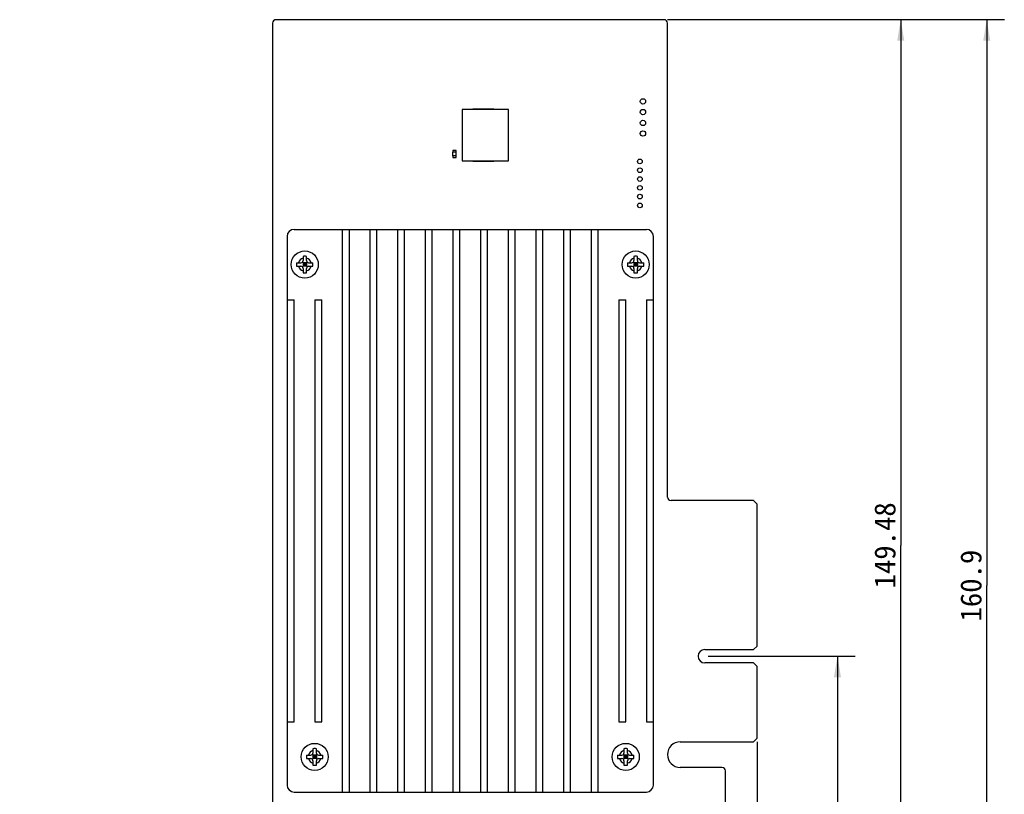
# Model space of a CAD drawing. Header units: millimetres. Extents: x -25 to 341, y 256 to 571.
# Tile 12 of 16: x 58 to 198, y 396 to 506. Entities that reach past the tile are written whole.
import ezdxf
from ezdxf.enums import TextEntityAlignment as Align

# ---------------------------------------------------------------- set-up
doc = ezdxf.new("R2010")
doc.units = ezdxf.units.MM
doc.header["$LTSCALE"] = 16.335
doc.layers.get('0').update_dxf_attribs({"linetype": 'CONTINUOUS'})
doc.layers.add('00_COMPONENTS', color=7, linetype='CONTINUOUS')
doc.layers.add('51__DRAFT_DIMS', color=7, linetype='CONTINUOUS')
doc.styles.get("Standard").update_dxf_attribs({"font": 'simfang.ttf'})
doc.dimstyles.new('DIMSTYLE_1', dxfattribs={"dimtxt": 3, "dimasz": 3, "dimexe": 2.5, "dimexo": 0.5, "dimgap": 0.75, "dimtad": 1, "dimdec": 1, "dimdsep": 46, "dimtxsty": 'Standard', "dimblk": '_FILLED', "dimblk1": '_FILLED', "dimblk2": '_FILLED', "dimcen": 0.09, "dimclrt": 3, "dimazin": 2, "dimtp": 0.3, "dimtm": 0.3, "dimtfac": 1, "dimtdec": 1, "dimtofl": 0, "dimtmove": 0, "dimatfit": 3, "dimldrblk": '_FILLED', "dimfxl": 0, "dimtolj": 1, "dimarcsym": 0})
doc.dimstyles.new('DIMSTYLE_2', dxfattribs={"dimtxt": 3, "dimasz": 3, "dimexe": 2.5, "dimexo": 0.5, "dimgap": 0.75, "dimtad": 1, "dimdsep": 46, "dimtxsty": 'Standard', "dimblk": '_FILLED', "dimblk1": '_FILLED', "dimblk2": '_FILLED', "dimcen": 0.09, "dimclrt": 3, "dimazin": 2, "dimtp": 0.3, "dimtm": 0.3, "dimtfac": 1, "dimtofl": 0, "dimtmove": 0, "dimatfit": 3, "dimldrblk": '_FILLED', "dimfxl": 0, "dimtolj": 1, "dimarcsym": 0})
doc.dimstyles.new('DIMSTYLE_3', dxfattribs={"dimtxt": 3, "dimasz": 3, "dimexe": 2.5, "dimexo": 0.5, "dimgap": 0.75, "dimtad": 1, "dimdsep": 46, "dimtxsty": 'Standard', "dimblk": '_FILLED', "dimblk1": '_FILLED', "dimblk2": '_FILLED', "dimcen": 0.09, "dimclrt": 3, "dimazin": 2, "dimtp": 0.5, "dimtm": 0.5, "dimtfac": 1, "dimtofl": 0, "dimtmove": 0, "dimatfit": 3, "dimldrblk": '_FILLED', "dimfxl": 0, "dimtolj": 1, "dimarcsym": 0})
doc.dimstyles.new('DIMSTYLE_4', dxfattribs={"dimtxt": 3, "dimasz": 3, "dimexe": 2.5, "dimexo": 0.5, "dimgap": 0.75, "dimtad": 1, "dimdec": 1, "dimdsep": 46, "dimtxsty": 'Standard', "dimblk": '_FILLED', "dimblk1": '_FILLED', "dimblk2": '_FILLED', "dimcen": 0.09, "dimclrt": 3, "dimazin": 2, "dimtp": 0.5, "dimtm": 0.5, "dimtfac": 1, "dimtdec": 1, "dimtofl": 0, "dimtmove": 0, "dimatfit": 3, "dimldrblk": '_FILLED', "dimfxl": 0, "dimtolj": 1, "dimarcsym": 0})

# ---------------------------------------------------------------- blocks, each defined once
blk = doc.blocks.new('_FILLED')
at = {"color": 0, "linetype": 'ByBlock'}
blk.add_solid([(0, 0), (-1, 0.167), (-1, -0.167)], dxfattribs=at)
blk = doc.blocks.new('*D1')
at = {"layer": '51__DRAFT_DIMS', "color": 4}
for p, q in [((163.28, 403.43), (163.28, 327.73)), ((58.42, 345.18), (58.42, 327.73)), ((58.42, 330.23), (110.85, 330.23)), ((163.28, 330.23), (110.85, 330.23))]:
    blk.add_line(p, q, dxfattribs=at)
at = {"layer": '51__DRAFT_DIMS', "color": 4, "xscale": 3, "yscale": 3, "zscale": 3, "rotation": 180}
blk.add_blockref('_FILLED', (58.42, 330.23), dxfattribs=at)
at = {"layer": '51__DRAFT_DIMS', "color": 4, "xscale": 3, "yscale": 3, "zscale": 3}
blk.add_blockref('_FILLED', (163.28, 330.23), dxfattribs=at)
at = {"layer": '51__DRAFT_DIMS', "color": 3}
blk.add_text('104.9', height=3, dxfattribs=at).set_placement((110.85, 330.98), align=Align.CENTER)
blk = doc.blocks.new('*D3')
at = {"layer": '51__DRAFT_DIMS', "color": 4}
for p, q in [((163.28, 403.43), (163.28, 347.73)), ((94.38, 358.44), (94.38, 347.73)), ((94.38, 350.23), (128.83, 350.23)), ((163.28, 350.23), (128.83, 350.23))]:
    blk.add_line(p, q, dxfattribs=at)
at = {"layer": '51__DRAFT_DIMS', "color": 4, "xscale": 3, "yscale": 3, "zscale": 3, "rotation": 180}
blk.add_blockref('_FILLED', (94.38, 350.23), dxfattribs=at)
at = {"layer": '51__DRAFT_DIMS', "color": 4, "xscale": 3, "yscale": 3, "zscale": 3}
blk.add_blockref('_FILLED', (163.28, 350.23), dxfattribs=at)
at = {"layer": '51__DRAFT_DIMS', "color": 3}
blk.add_text('68.9', height=3, dxfattribs=at).set_placement((128.83, 350.98), align=Align.CENTER)
blk = doc.blocks.new('*D4')
at = {"layer": '51__DRAFT_DIMS', "color": 4}
for p, q in [((156.33, 415.59), (177.2, 415.59)), ((174.7, 415.59), (174.7, 386.1)), ((174.7, 356.61), (174.7, 386.1)), ((159.66, 356.61), (177.2, 356.61))]:
    blk.add_line(p, q, dxfattribs=at)
at = {"layer": '51__DRAFT_DIMS', "color": 4, "xscale": 3, "yscale": 3, "zscale": 3}
for p, rotation in [((174.7, 415.59), 90), ((174.7, 356.61), 270)]:
    blk.add_blockref('_FILLED', p, dxfattribs=dict(at, rotation=rotation))
at = {"layer": '51__DRAFT_DIMS', "color": 3}
blk.add_text('59', height=3, rotation=90, dxfattribs=at).set_placement((173.95, 386.1), align=Align.CENTER)
blk = doc.blocks.new('*D5')
at = {"layer": '51__DRAFT_DIMS', "color": 4}
for p, q in [((150.53, 506.09), (186.2, 506.09)), ((183.7, 506.09), (183.7, 431.35)), ((183.7, 356.61), (183.7, 431.35)), ((159.66, 356.61), (186.2, 356.61))]:
    blk.add_line(p, q, dxfattribs=at)
at = {"layer": '51__DRAFT_DIMS', "color": 4, "xscale": 3, "yscale": 3, "zscale": 3}
for p, rotation in [((183.7, 506.09), 90), ((183.7, 356.61), 270)]:
    blk.add_blockref('_FILLED', p, dxfattribs=dict(at, rotation=rotation))
at = {"layer": '51__DRAFT_DIMS', "color": 3}
blk.add_text('149.48', height=3, rotation=90, dxfattribs=at).set_placement((182.95, 431.35), align=Align.CENTER)
blk = doc.blocks.new('*D6')
at = {"layer": '51__DRAFT_DIMS', "color": 4}
for p, q in [((150.53, 506.09), (198.43, 506.09)), ((195.93, 506.09), (195.93, 425.63)), ((195.93, 345.18), (195.93, 425.63)), ((58.92, 345.18), (198.43, 345.18))]:
    blk.add_line(p, q, dxfattribs=at)
at = {"layer": '51__DRAFT_DIMS', "color": 4, "xscale": 3, "yscale": 3, "zscale": 3}
for p, rotation in [((195.93, 506.09), 90), ((195.93, 345.18), 270)]:
    blk.add_blockref('_FILLED', p, dxfattribs=dict(at, rotation=rotation))
at = {"layer": '51__DRAFT_DIMS', "color": 3}
blk.add_text('160.9', height=3, rotation=90, dxfattribs=at).set_placement((195.18, 425.63), align=Align.CENTER)

msp = doc.modelspace()

# ---------------------------------------------------------------- linework, layer by layer
at = {"layer": '00_COMPONENTS', "color": 7}
for p, q in [((94.383, 505.585), (94.383, 360.606)), ((150.033, 506.085), (94.883, 506.085)), ((150.533, 438.215), (150.533, 505.585)), ((121.333, 493.317), (121.333, 486.017)), ((127.933, 493.317), (121.333, 493.317)), ((122.833, 493.317), (122.833, 493.417)), ((122.833, 493.417), (125.833, 493.417)), ((123.945, 493.317), (123.945, 493.417)), ((124.72, 493.317), (124.72, 493.417)), ((125.833, 493.317), (125.833, 493.417)), ((127.933, 486.017), (127.933, 493.317)), ((120.001, 487.501), (120.001, 487.251)), ((120.501, 487.501), (120.001, 487.501)), ((120.501, 487.251), (120.001, 487.251)), ((120.022, 486.751), (120.022, 487.251)), ((120.48, 486.751), (120.48, 487.251)), ((120.501, 487.251), (120.501, 487.501)), ((120.001, 486.751), (120.001, 486.501)), ((120.501, 486.751), (120.001, 486.751)), ((120.001, 486.501), (120.501, 486.501)), ((120.501, 486.501), (120.501, 486.751)), ((121.333, 486.017), (127.933, 486.017)), ((122.833, 486.017), (122.833, 485.917)), ((125.833, 485.917), (122.833, 485.917)), ((123.945, 486.017), (123.945, 485.917)), ((124.72, 486.017), (124.72, 485.917)), ((125.833, 486.017), (125.833, 485.917)), ((97.438, 476.276), (147.528, 476.276)), ((104.298, 476.276), (104.298, 396.276)), ((105.298, 396.276), (105.298, 476.276)), ((108.228, 476.276), (108.228, 396.276)), ((109.228, 396.276), (109.228, 476.276)), ((112.158, 476.276), (112.158, 396.276)), ((113.158, 396.276), (113.158, 476.276)), ((116.088, 476.276), (116.088, 396.276)), ((117.088, 396.276), (117.088, 476.276)), ((120.018, 476.276), (120.018, 396.276)), ((121.018, 396.276), (121.018, 476.276)), ((123.948, 476.276), (123.948, 396.276)), ((124.948, 396.276), (124.948, 476.276)), ((127.878, 476.276), (127.878, 396.276)), ((128.878, 396.276), (128.878, 476.276)), ((131.808, 476.276), (131.808, 396.276)), ((132.808, 396.276), (132.808, 476.276)), ((135.738, 476.276), (135.738, 396.276)), ((136.738, 396.276), (136.738, 476.276)), ((139.668, 476.276), (139.668, 396.276)), ((140.668, 396.276), (140.668, 476.276)), ((96.438, 475.276), (96.438, 397.276)), ((148.528, 397.276), (148.528, 475.276)), ((98.708, 472.44), (98.708, 471.826)), ((99.208, 471.826), (99.208, 472.44)), ((145.758, 472.44), (145.758, 471.826)), ((146.258, 471.826), (146.258, 472.44)), ((97.794, 471.526), (98.408, 471.526)), ((97.794, 471.026), (98.408, 471.026)), ((98.62, 470.938), (99.296, 471.614)), ((99.296, 470.938), (98.62, 471.614)), ((98.708, 471.526), (98.708, 471.026)), ((99.208, 471.526), (98.708, 471.526)), ((99.208, 471.276), (98.708, 471.276)), ((99.208, 471.026), (98.708, 471.026)), ((98.708, 470.726), (98.708, 470.112)), ((98.958, 471.526), (98.958, 471.026)), ((99.208, 471.526), (99.208, 471.026)), ((99.208, 470.112), (99.208, 470.726)), ((99.508, 471.526), (100.122, 471.526)), ((99.508, 471.026), (100.122, 471.026)), ((144.844, 471.526), (145.458, 471.526)), ((144.844, 471.026), (145.458, 471.026)), ((145.67, 470.938), (146.346, 471.614)), ((146.346, 470.938), (145.67, 471.614)), ((145.758, 471.526), (145.758, 471.026)), ((146.258, 471.526), (145.758, 471.526)), ((146.258, 471.276), (145.758, 471.276)), ((146.258, 471.026), (145.758, 471.026)), ((145.758, 470.726), (145.758, 470.112)), ((146.008, 471.526), (146.008, 471.026)), ((146.258, 471.526), (146.258, 471.026)), ((146.258, 470.112), (146.258, 470.726)), ((146.558, 471.526), (147.172, 471.526)), ((146.558, 471.026), (147.172, 471.026)), ((96.438, 466.276), (97.438, 466.276)), ((97.438, 406.276), (97.438, 466.276)), ((100.368, 466.276), (100.368, 406.276)), ((100.368, 466.276), (101.368, 466.276)), ((101.368, 406.276), (101.368, 466.276)), ((143.598, 466.276), (144.598, 466.276)), ((143.598, 466.276), (143.598, 406.276)), ((144.598, 406.276), (144.598, 466.276)), ((147.528, 466.276), (148.528, 466.276)), ((147.528, 466.276), (147.528, 406.276)), ((162.783, 437.715), (151.033, 437.715)), ((163.283, 437.215), (162.783, 437.715)), ((163.283, 417.035), (163.283, 437.215)), ((155.833, 416.536), (162.783, 416.536)), ((162.783, 416.536), (163.283, 417.035)), ((162.783, 414.635), (155.833, 414.635)), ((163.283, 414.135), (162.783, 414.635)), ((163.283, 403.925), (163.283, 414.135)), ((96.438, 406.276), (97.438, 406.276)), ((100.368, 406.276), (101.368, 406.276)), ((143.598, 406.276), (144.598, 406.276)), ((147.528, 406.276), (148.528, 406.276)), ((152.348, 403.425), (162.783, 403.425)), ((162.783, 403.425), (163.283, 403.925)), ((100.118, 402.44), (100.118, 401.826)), ((100.618, 401.826), (100.618, 402.44)), ((144.348, 402.44), (144.348, 401.826)), ((144.848, 401.826), (144.848, 402.44)), ((99.204, 401.526), (99.818, 401.526)), ((99.204, 401.026), (99.818, 401.026)), ((100.706, 400.938), (100.03, 401.614)), ((100.03, 400.938), (100.706, 401.614)), ((100.618, 401.526), (100.118, 401.526)), ((100.118, 401.526), (100.118, 401.026)), ((100.618, 401.276), (100.118, 401.276)), ((100.618, 401.026), (100.118, 401.026)), ((100.118, 400.726), (100.118, 400.112)), ((100.368, 401.526), (100.368, 401.026)), ((100.618, 401.526), (100.618, 401.026)), ((100.618, 400.112), (100.618, 400.726)), ((100.918, 401.526), (101.532, 401.526)), ((100.918, 401.026), (101.532, 401.026)), ((143.434, 401.526), (144.048, 401.526)), ((143.434, 401.026), (144.048, 401.026)), ((144.936, 400.938), (144.26, 401.614)), ((144.26, 400.938), (144.936, 401.614)), ((144.848, 401.526), (144.348, 401.526)), ((144.348, 401.526), (144.348, 401.026)), ((144.848, 401.276), (144.348, 401.276)), ((144.848, 401.026), (144.348, 401.026)), ((144.348, 400.726), (144.348, 400.112)), ((144.598, 401.526), (144.598, 401.026)), ((144.848, 401.526), (144.848, 401.026)), ((144.848, 400.112), (144.848, 400.726)), ((145.148, 401.526), (145.762, 401.526)), ((145.148, 401.026), (145.762, 401.026)), ((158.283, 399.775), (152.348, 399.78)), ((158.783, 392.275), (158.783, 399.275)), ((97.438, 396.276), (147.528, 396.276))]:
    msp.add_line(p, q, dxfattribs=at)
for centre, radius in [((147.049, 494.474), 0.381), ((147.049, 492.95), 0.381), ((147.049, 491.403), 0.381), ((147.049, 489.902), 0.381), ((146.608, 485.934), 0.33), ((146.608, 484.684), 0.33), ((146.608, 483.434), 0.33), ((146.608, 482.184), 0.33), ((146.608, 480.934), 0.33), ((146.608, 479.684), 0.33), ((98.958, 471.276), 1.925), ((146.008, 471.276), 1.925), ((100.368, 401.276), 1.925), ((144.598, 401.276), 1.925)]:
    msp.add_circle(centre, radius, dxfattribs=at)
for centre, radius, start, end in [((94.883, 505.585), 0.5, 89.9905, 180.0095), ((150.033, 505.585), 0.5, 359.98645, 89.98445), ((97.438, 475.276), 1, 90, 180), ((147.528, 475.276), 1, 0, 90), ((98.408, 471.826), 0.3, 270, 360), ((98.955, 466.954), 5.492, 89.96526, 92.57438), ((98.961, 466.954), 5.492, 87.42562, 90.03474), ((99.508, 471.826), 0.3, 180, 270), ((145.458, 471.826), 0.3, 270, 360), ((146.005, 466.954), 5.492, 89.96526, 92.57438), ((146.011, 466.954), 5.492, 87.42562, 90.03474), ((146.558, 471.826), 0.3, 180, 270), ((98.408, 470.726), 0.3, 0, 90), ((99.508, 470.726), 0.3, 90, 180), ((145.458, 470.726), 0.3, 0, 90), ((146.558, 470.726), 0.3, 90, 180), ((98.955, 475.598), 5.492, 267.42562, 270.03474), ((98.961, 475.598), 5.492, 269.96526, 272.57438), ((146.005, 475.598), 5.492, 267.42562, 270.03474), ((146.011, 475.598), 5.492, 269.96526, 272.57438), ((151.033, 438.215), 0.5, 179.992, 270.008), ((155.833, 415.585), 0.95, 90, 270), ((152.348, 401.603), 1.822, 90, 270), ((99.818, 401.826), 0.3, 270, 360), ((100.365, 396.954), 5.492, 89.96526, 92.57438), ((100.371, 396.954), 5.492, 87.42562, 90.03474), ((100.918, 401.826), 0.3, 180, 270), ((144.048, 401.826), 0.3, 270, 360), ((144.595, 396.954), 5.492, 89.96526, 92.57438), ((144.601, 396.954), 5.492, 87.42562, 90.03474), ((145.148, 401.826), 0.3, 180, 270), ((99.818, 400.726), 0.3, 0, 90), ((100.918, 400.726), 0.3, 90, 180), ((144.048, 400.726), 0.3, 0, 90), ((145.148, 400.726), 0.3, 90, 180), ((100.365, 405.598), 5.492, 267.42562, 270.03474), ((100.371, 405.598), 5.492, 269.96526, 272.57438), ((144.595, 405.598), 5.492, 267.42562, 270.03474), ((144.601, 405.598), 5.492, 269.96526, 272.57438), ((158.283, 399.275), 0.5, 0.01555, 90.01355), ((97.438, 397.276), 1, 180, 270), ((147.528, 397.276), 1, 270, 360)]:
    msp.add_arc(centre, radius, start, end, dxfattribs=at)
at = {"layer": '00_COMPONENTS', "color": 4}
for centre, start, end in [((98.958, 471.276), 105.68055, 164.31945), ((98.958, 471.276), 15.68055, 74.31945), ((146.008, 471.276), 105.68055, 164.31945), ((146.008, 471.276), 15.68055, 74.31945), ((98.958, 471.276), 195.68055, 254.31945), ((98.958, 471.276), 285.68055, 344.31945), ((146.008, 471.276), 195.68055, 254.31945), ((146.008, 471.276), 285.68055, 344.31945), ((100.368, 401.276), 105.68055, 164.31945), ((100.368, 401.276), 15.68055, 74.31945), ((144.598, 401.276), 105.68055, 164.31945), ((144.598, 401.276), 15.68055, 74.31945), ((100.368, 401.276), 195.68055, 254.31945), ((100.368, 401.276), 285.68055, 344.31945), ((144.598, 401.276), 195.68055, 254.31945), ((144.598, 401.276), 285.68055, 344.31945)]:
    msp.add_arc(centre, 0.925, start, end, dxfattribs=at)
at = {"layer": '00_COMPONENTS', "color": 7}
for points, knots in [([(97.794, 471.526), (97.79, 471.442), (97.787, 471.276), (97.79, 471.109), (97.794, 471.026)], [0, 0, 0, 0, 0.5000001, 1, 1, 1, 1]), ([(100.122, 471.026), (100.126, 471.109), (100.129, 471.276), (100.126, 471.442), (100.122, 471.526)], [0, 0, 0, 0, 0.4999999, 1, 1, 1, 1]), ([(144.844, 471.526), (144.84, 471.442), (144.837, 471.276), (144.84, 471.109), (144.844, 471.026)], [0, 0, 0, 0, 0.5000001, 1, 1, 1, 1]), ([(147.172, 471.026), (147.176, 471.109), (147.179, 471.276), (147.176, 471.442), (147.172, 471.526)], [0, 0, 0, 0, 0.4999999, 1, 1, 1, 1]), ([(99.204, 401.526), (99.2, 401.442), (99.197, 401.276), (99.2, 401.109), (99.204, 401.026)], [0, 0, 0, 0, 0.5000001, 1, 1, 1, 1]), ([(101.532, 401.026), (101.536, 401.109), (101.539, 401.276), (101.536, 401.442), (101.532, 401.526)], [0, 0, 0, 0, 0.4999999, 1, 1, 1, 1]), ([(143.434, 401.526), (143.43, 401.442), (143.427, 401.276), (143.43, 401.109), (143.434, 401.026)], [0, 0, 0, 0, 0.5000001, 1, 1, 1, 1]), ([(145.762, 401.026), (145.766, 401.109), (145.769, 401.276), (145.766, 401.442), (145.762, 401.526)], [0, 0, 0, 0, 0.4999999, 1, 1, 1, 1])]:
    msp.add_open_spline(points, degree=3, knots=knots, dxfattribs=at)

# ---------------------------------------------------------------- dimensions: what is measured, and where the dimension line sits
at = {"layer": '51__DRAFT_DIMS', "color": 4}
for base, p1, p2, angle, dimstyle, picture, middle in [((195.926, 345.176), (150.033, 506.085), (58.423, 345.176), 270, 'DIMSTYLE_4', '*D6', (195.926, 425.724)), ((183.697, 506.085), (159.156, 356.606), (150.033, 506.085), 90, 'DIMSTYLE_3', '*D5', (183.697, 431.431)), ((174.704, 415.585), (159.156, 356.606), (155.833, 415.585), 90, 'DIMSTYLE_1', '*D4', (174.704, 386.075))]:
    dim = msp.add_linear_dim(base=base, p1=p1, p2=p2, angle=angle, dimstyle=dimstyle, dxfattribs=at)
    dim.commit()
    dim.dimension.update_dxf_attribs({"geometry": picture, "text_midpoint": middle, "dimtype": 160})
for base, p1, dimstyle, picture, middle in [((163.283, 330.23), (58.423, 345.676), 'DIMSTYLE_1', '*D1', (110.947, 330.23)), ((163.283, 350.227), (94.383, 358.935), 'DIMSTYLE_2', '*D3', (128.783, 350.227))]:
    dim = msp.add_linear_dim(base=base, p1=p1, p2=(163.283, 403.925), dimstyle=dimstyle, dxfattribs=at)
    dim.commit()
    dim.dimension.update_dxf_attribs({"geometry": picture, "text_midpoint": middle, "dimtype": 160})

doc.saveas('drawing.dxf')
